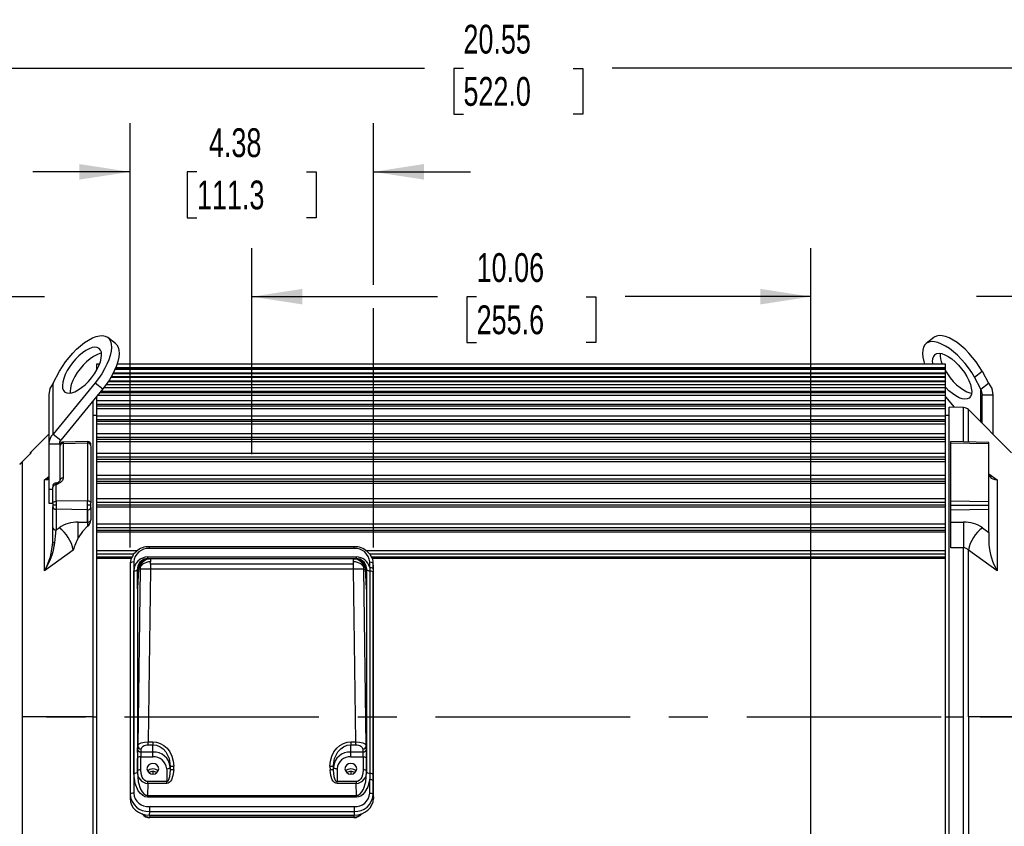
# Model space of a CAD drawing. Header units: inches. Extents: x 0 to 77, y 0 to 59.5.
# Tile 4 of 16: x 10.6 to 28.3, y 18.9 to 33.4. Entities that reach past the tile are written whole.
import ezdxf

# ---------------------------------------------------------------- set-up
doc = ezdxf.new("R2010")
doc.units = ezdxf.units.IN
doc.header["$LTSCALE"] = 7
doc.header["$MEASUREMENT"] = 0
doc.linetypes.add('CENTERX2', pattern=[0.8, 0.5, -0.1, 0.1, -0.1])
doc.layers.add('CENTER', color=40, linetype='CENTERX2')
doc.layers.add('DIMENSIONS', color=140, linetype='Continuous', lineweight=25)
doc.styles.add('SLDTEXTSTYLE0', font='TXT', dxfattribs={"width": 0.7})
doc.dimstyles.new('SLDDIMSTYLE1', dxfattribs={"dimtxt": 0.518519, "dimasz": 0.91, "dimexe": 0, "dimexo": 0.0625, "dimgap": 0.12963, "dimtad": 0, "dimtih": 1, "dimtoh": 1, "dimrnd": 1e-09, "dimdsep": 46, "dimtxsty": 'SLDTEXTSTYLE0', "dimsah": 1, "dimcen": 0.09, "dimadec": 0, "dimazin": 2, "dimtfac": 1, "dimtmove": 0, "dimatfit": 0, "dimfxl": 0, "dimfrac": 2, "dimtolj": 1, "dimtzin": 12, "dimarcsym": 0})
doc.dimstyles.new('SLDDIMSTYLE2', dxfattribs={"dimtxt": 0.518519, "dimasz": 0.91, "dimexe": 0, "dimexo": 0.0625, "dimgap": 0.12963, "dimtad": 0, "dimtih": 1, "dimtoh": 1, "dimrnd": 1e-09, "dimzin": 12, "dimdsep": 46, "dimtxsty": 'SLDTEXTSTYLE0', "dimsah": 1, "dimcen": 0.09, "dimadec": 0, "dimazin": 3, "dimtfac": 1, "dimtofl": 0, "dimtmove": 0, "dimatfit": 3, "dimfxl": 0, "dimfrac": 2, "dimtolj": 1, "dimtzin": 12, "dimarcsym": 0})
doc.dimstyles.new('SLDDIMSTYLE5', dxfattribs={"dimtxt": 0.518519, "dimasz": 0.91, "dimexe": 0, "dimexo": 0.0625, "dimgap": 0.12963, "dimtad": 0, "dimtih": 1, "dimtoh": 1, "dimrnd": 1e-09, "dimzin": 12, "dimdsep": 46, "dimtxsty": 'SLDTEXTSTYLE0', "dimsah": 1, "dimcen": 0.09, "dimadec": 0, "dimazin": 3, "dimtfac": 1, "dimtmove": 0, "dimatfit": 0, "dimfxl": 0, "dimfrac": 2, "dimtolj": 1, "dimtzin": 12, "dimarcsym": 0})
doc.dimstyles.new('SLDDIMSTYLE6', dxfattribs={"dimtxt": 0.518519, "dimasz": 0.91, "dimexe": 0, "dimexo": 0.0625, "dimgap": 0.12963, "dimtad": 0, "dimtih": 1, "dimtoh": 1, "dimrnd": 1e-09, "dimzin": 4, "dimdsep": 46, "dimtxsty": 'SLDTEXTSTYLE0', "dimsah": 1, "dimcen": 0.09, "dimadec": 0, "dimazin": 1, "dimtfac": 1, "dimtmove": 0, "dimatfit": 0, "dimfxl": 0, "dimfrac": 2, "dimtolj": 1, "dimtzin": 12, "dimarcsym": 0})

# ---------------------------------------------------------------- blocks, each defined once
blk = doc.blocks.new('_D_19')
at = {"layer": 'DIMENSIONS'}
for p, q in [((29.605, 19.369), (29.605, 12.939)), ((24.855, 13.814), (23.105, 13.814)), ((26.741, 13.813), (26.567, 13.813)), ((26.567, 13.813), (26.567, 12.988)), ((28.714, 13.813), (28.888, 13.813)), ((28.888, 13.813), (28.888, 12.988)), ((29.605, 13.814), (31.355, 13.814)), ((26.567, 12.988), (26.741, 12.988)), ((28.888, 12.988), (28.714, 12.988))]:
    blk.add_line(p, q, dxfattribs=at)
for points in [[(24.855, 13.814), (23.945, 13.954), (23.945, 13.674)], [(29.605, 13.814), (30.515, 13.674), (30.515, 13.954)]]:
    blk.add_solid(points, dxfattribs=at)
at = {"layer": 'DIMENSIONS', "char_height": 0.5185, "attachment_point": 1, "style": 'SLDTEXTSTYLE0'}
for s, insert in [('4.75', (26.957, 14.597)), ('120.7', (26.741, 13.657))]:
    blk.add_mtext(s, dxfattribs=dict(at, insert=insert))
blk = doc.blocks.new('_D_20')
at = {"layer": 'DIMENSIONS'}
for p, q in [((14.793, 25.574), (14.793, 29.285)), ((24.855, 17.406), (24.855, 29.285)), ((14.793, 28.41), (18.135, 28.41)), ((18.837, 28.409), (18.663, 28.409)), ((18.663, 28.409), (18.663, 27.584)), ((20.81, 28.409), (20.984, 28.409)), ((20.984, 28.409), (20.984, 27.584)), ((24.855, 28.41), (21.513, 28.41)), ((18.663, 27.584), (18.837, 27.584)), ((20.984, 27.584), (20.81, 27.584))]:
    blk.add_line(p, q, dxfattribs=at)
for points in [[(14.793, 28.41), (15.703, 28.27), (15.703, 28.55)], [(24.855, 28.41), (23.945, 28.55), (23.945, 28.27)]]:
    blk.add_solid(points, dxfattribs=at)
at = {"layer": 'DIMENSIONS', "char_height": 0.5185, "attachment_point": 1, "style": 'SLDTEXTSTYLE0'}
for s, insert in [('10.06', (18.837, 29.193)), ('255.6', (18.837, 28.253))]:
    blk.add_mtext(s, dxfattribs=dict(at, insert=insert))
blk = doc.blocks.new('_D_22')
at = {"layer": 'DIMENSIONS'}
for p, q in [((7.212, 19.976), (7.212, 7.338)), ((33.619, 19.714), (33.619, 16.806)), ((33.619, 16.386), (33.619, 7.338)), ((7.212, 8.213), (18.726, 8.213)), ((19.429, 8.212), (19.255, 8.212)), ((19.255, 8.212), (19.255, 7.388)), ((21.401, 8.212), (21.576, 8.212)), ((21.576, 8.212), (21.576, 7.388)), ((33.619, 8.213), (22.104, 8.213)), ((19.255, 7.388), (19.429, 7.388)), ((21.576, 7.388), (21.401, 7.388))]:
    blk.add_line(p, q, dxfattribs=at)
for points in [[(7.212, 8.213), (8.122, 8.073), (8.122, 8.353)], [(33.619, 8.213), (32.709, 8.353), (32.709, 8.073)]]:
    blk.add_solid(points, dxfattribs=at)
at = {"layer": 'DIMENSIONS', "char_height": 0.5185, "attachment_point": 1, "style": 'SLDTEXTSTYLE0'}
for s, insert in [('26.41', (19.429, 8.997)), ('670.7', (19.429, 8.056))]:
    blk.add_mtext(s, dxfattribs=dict(at, insert=insert))
blk = doc.blocks.new('_D_25')
at = {"layer": 'DIMENSIONS'}
for p, q in [((7.212, 21.931), (7.212, 29.285)), ((9.311, 24.449), (9.311, 29.285)), ((7.212, 28.41), (5.462, 28.41)), ((7.491, 28.409), (7.317, 28.409)), ((7.317, 28.409), (7.317, 27.584)), ((9.032, 28.409), (9.206, 28.409)), ((9.206, 28.409), (9.206, 27.584)), ((9.311, 28.41), (11.061, 28.41)), ((7.317, 27.584), (7.491, 27.584)), ((9.206, 27.584), (9.032, 27.584))]:
    blk.add_line(p, q, dxfattribs=at)
for points in [[(7.212, 28.41), (6.302, 28.55), (6.302, 28.27)], [(9.311, 28.41), (10.221, 28.27), (10.221, 28.55)]]:
    blk.add_solid(points, dxfattribs=at)
at = {"layer": 'DIMENSIONS', "char_height": 0.5185, "attachment_point": 1, "style": 'SLDTEXTSTYLE0'}
for s, insert in [('2.10', (7.491, 29.193)), ('53.3', (7.491, 28.253))]:
    blk.add_mtext(s, dxfattribs=dict(at, insert=insert))
blk = doc.blocks.new('_D_26')
at = {"layer": 'DIMENSIONS'}
for p, q in [((9.311, 24.449), (9.311, 33.396)), ((29.862, 30.867), (29.862, 33.396)), ((9.311, 32.521), (17.898, 32.521)), ((18.6, 32.52), (18.426, 32.52)), ((18.426, 32.52), (18.426, 31.696)), ((20.573, 32.52), (20.747, 32.52)), ((20.747, 32.52), (20.747, 31.696)), ((29.862, 32.521), (21.275, 32.521)), ((18.426, 31.696), (18.6, 31.696)), ((20.747, 31.696), (20.573, 31.696)), ((29.862, 25.415), (29.862, 30.447))]:
    blk.add_line(p, q, dxfattribs=at)
for points in [[(9.311, 32.521), (10.221, 32.381), (10.221, 32.661)], [(29.862, 32.521), (28.952, 32.661), (28.952, 32.381)]]:
    blk.add_solid(points, dxfattribs=at)
at = {"layer": 'DIMENSIONS', "char_height": 0.5185, "attachment_point": 1, "style": 'SLDTEXTSTYLE0'}
for s, insert in [('20.55', (18.6, 33.305)), ('522.0', (18.6, 32.364))]:
    blk.add_mtext(s, dxfattribs=dict(at, insert=insert))
blk = doc.blocks.new('_D_27')
at = {"layer": 'DIMENSIONS'}
for p, q in [((12.599, 23.893), (12.599, 31.532)), ((16.979, 28.62), (16.979, 31.532)), ((12.599, 30.657), (10.849, 30.657)), ((16.979, 30.657), (18.729, 30.657)), ((13.803, 30.656), (13.629, 30.656)), ((13.629, 30.656), (13.629, 29.831)), ((15.776, 30.656), (15.95, 30.656)), ((15.95, 30.656), (15.95, 29.831)), ((13.629, 29.831), (13.803, 29.831)), ((15.95, 29.831), (15.776, 29.831)), ((16.979, 23.893), (16.979, 28.2))]:
    blk.add_line(p, q, dxfattribs=at)
for points in [[(12.599, 30.657), (11.689, 30.797), (11.689, 30.517)], [(16.979, 30.657), (17.889, 30.517), (17.889, 30.797)]]:
    blk.add_solid(points, dxfattribs=at)
at = {"layer": 'DIMENSIONS', "char_height": 0.5185, "attachment_point": 1, "style": 'SLDTEXTSTYLE0'}
for s, insert in [('4.38', (14.019, 31.441)), ('111.3', (13.803, 30.5))]:
    blk.add_mtext(s, dxfattribs=dict(at, insert=insert))
blk = doc.blocks.new('_D_29')
at = {"layer": 'DIMENSIONS'}
for p, q in [((29.582, 25.644), (29.582, 29.285)), ((29.862, 25.415), (29.862, 29.285)), ((29.582, 28.41), (27.832, 28.41)), ((29.862, 28.41), (31.25, 28.41)), ((31.952, 28.409), (31.778, 28.409)), ((31.778, 28.409), (31.778, 27.584)), ((33.062, 28.409), (33.236, 28.409)), ((33.236, 28.409), (33.236, 27.584)), ((31.778, 27.584), (31.952, 27.584)), ((33.236, 27.584), (33.062, 27.584))]:
    blk.add_line(p, q, dxfattribs=at)
for points in [[(29.582, 28.41), (28.672, 28.55), (28.672, 28.27)], [(29.862, 28.41), (30.772, 28.27), (30.772, 28.55)]]:
    blk.add_solid(points, dxfattribs=at)
at = {"layer": 'DIMENSIONS', "char_height": 0.5185, "attachment_point": 1, "style": 'SLDTEXTSTYLE0'}
for s, insert in [('0.28', (31.737, 29.193)), ('7.1', (31.952, 28.253))]:
    blk.add_mtext(s, dxfattribs=dict(at, insert=insert))
blk = doc.blocks.new('_D_30')
at = {"layer": 'DIMENSIONS'}
for p, q in [((29.862, 30.867), (29.862, 33.396)), ((33.619, 25.306), (33.619, 33.396)), ((29.862, 32.521), (28.112, 32.521)), ((30.97, 32.52), (30.796, 32.52)), ((30.796, 32.52), (30.796, 31.696)), ((32.511, 32.52), (32.685, 32.52)), ((32.685, 32.52), (32.685, 31.696)), ((33.619, 32.521), (35.369, 32.521)), ((30.796, 31.696), (30.97, 31.696)), ((32.685, 31.696), (32.511, 31.696)), ((29.862, 25.415), (29.862, 30.447)), ((33.619, 22.174), (33.619, 24.886))]:
    blk.add_line(p, q, dxfattribs=at)
for points in [[(29.862, 32.521), (28.952, 32.661), (28.952, 32.381)], [(33.619, 32.521), (34.529, 32.381), (34.529, 32.661)]]:
    blk.add_solid(points, dxfattribs=at)
at = {"layer": 'DIMENSIONS', "char_height": 0.5185, "attachment_point": 1, "style": 'SLDTEXTSTYLE0'}
for s, insert in [('3.76', (30.97, 33.305)), ('95.4', (30.97, 32.364))]:
    blk.add_mtext(s, dxfattribs=dict(at, insert=insert))

msp = doc.modelspace()

# ---------------------------------------------------------------- linework, layer by layer
for p, q in [((12.336558, 27.566828), (12.199167, 27.675093)), ((27.066766, 27.675093), (26.929375, 27.566828)), ((12.050944, 27.196908), (11.995967, 27.196908)), ((11.995967, 27.196908), (11.995967, 27.136908)), ((11.995967, 27.136908), (11.995967, 27.129979)), ((11.995967, 27.136908), (12.024205, 27.136908)), ((11.995967, 27.129979), (11.995967, 27.100781)), ((11.995967, 27.129979), (12.020749, 27.129979)), ((12.340618, 27.129979), (27.275967, 27.129979)), ((12.343448, 27.136908), (27.275967, 27.136908)), ((27.275967, 27.196908), (12.365639, 27.196908)), ((27.275967, 27.136908), (27.275967, 27.196908)), ((27.275967, 27.129979), (27.275967, 27.136908)), ((27.275967, 27.100781), (27.275967, 27.129979)), ((11.214028, 26.855048), (11.331156, 27.067132)), ((12.005373, 27.100781), (11.995967, 27.100781)), ((11.995967, 27.100781), (11.995967, 27.083878)), ((27.275967, 26.957506), (12.253783, 26.957506)), ((27.275967, 26.967539), (12.259671, 26.967539)), ((12.293346, 27.028684), (27.275967, 27.028684)), ((12.299557, 27.040781), (27.275967, 27.040781)), ((27.275967, 27.100781), (12.328112, 27.100781)), ((27.275967, 27.040781), (27.275967, 27.100781)), ((27.275967, 27.028684), (27.275967, 27.040781)), ((27.275967, 26.967539), (27.275967, 27.028684)), ((27.275967, 26.957506), (27.275967, 26.967539)), ((27.275967, 26.897506), (27.275967, 26.957506)), ((27.797386, 26.958867), (27.934777, 27.067132)), ((27.914514, 26.746783), (27.797386, 26.958867)), ((27.934777, 27.067132), (28.051905, 26.855048)), ((11.970848, 26.858334), (11.214028, 25.93471)), ((11.214028, 25.93471), (11.214028, 26.855048)), ((11.970848, 26.858334), (12.108239, 26.750068)), ((27.275967, 26.768173), (12.12287, 26.768173)), ((27.275967, 26.820517), (12.162975, 26.820517)), ((12.205053, 26.880333), (27.275967, 26.880333)), ((12.216428, 26.897506), (27.275967, 26.897506)), ((27.275967, 26.880333), (27.275967, 26.897506)), ((27.275967, 26.820517), (27.275967, 26.880333)), ((27.275967, 26.768173), (27.275967, 26.820517)), ((27.275967, 26.708173), (27.275967, 26.768173)), ((27.914514, 26.746783), (28.051905, 26.855048)), ((11.138667, 26.64077), (11.138667, 25.76136)), ((12.108239, 26.750068), (11.351419, 25.826444)), ((11.995967, 26.613051), (11.995967, 26.534222)), ((27.275967, 26.628023), (12.008235, 26.628023)), ((12.055786, 26.686055), (27.275967, 26.686055)), ((12.073909, 26.708173), (27.275967, 26.708173)), ((27.275967, 26.686055), (27.275967, 26.708173)), ((27.275967, 26.628023), (27.275967, 26.686055)), ((27.275967, 26.534222), (27.275967, 26.628023)), ((27.275967, 26.605729), (27.429755, 26.418044)), ((27.914514, 26.746783), (27.932967, 26.64077)), ((27.914514, 26.149678), (27.914514, 26.746783)), ((27.932967, 26.64077), (28.127267, 26.64077)), ((27.932967, 26.131226), (27.932967, 26.64077)), ((28.127267, 26.64077), (28.127267, 25.936926)), ((11.932965, 20.845695), (11.932965, 26.536164)), ((27.275967, 26.534222), (11.995967, 26.534222)), ((11.995967, 26.534222), (11.995967, 26.474222)), ((11.995967, 26.474222), (27.275967, 26.474222)), ((11.995967, 26.474222), (11.995967, 26.447327)), ((11.995967, 26.447327), (27.275967, 26.447327)), ((11.995967, 26.447327), (11.995967, 26.391523)), ((27.275967, 26.474222), (27.275967, 26.534222)), ((27.275967, 26.447327), (27.275967, 26.474222)), ((27.275967, 26.391523), (27.275967, 26.447327)), ((27.602114, 26.413531), (27.338967, 26.420422)), ((27.338967, 20.845695), (27.338967, 26.420422)), ((27.602114, 25.798317), (27.602114, 26.413531)), ((11.995967, 26.269195), (11.932965, 26.269195)), ((27.275967, 26.391523), (11.995967, 26.391523)), ((11.995967, 26.391523), (11.995967, 26.257435)), ((27.275967, 26.257435), (11.995967, 26.257435)), ((11.995967, 26.257435), (11.995967, 26.197435)), ((27.275967, 26.257435), (27.275967, 26.391523)), ((27.338967, 26.269195), (27.275967, 26.269195)), ((27.275967, 26.197435), (27.275967, 26.257435)), ((28.463967, 25.600226), (27.68723, 26.376962)), ((27.68723, 25.796088), (27.68723, 26.376962)), ((11.995967, 26.197435), (27.275967, 26.197435)), ((11.995967, 26.197435), (11.995967, 26.165968)), ((11.995967, 26.165968), (27.275967, 26.165968)), ((11.995967, 26.165968), (11.995967, 26.112815)), ((27.275967, 26.112815), (11.995967, 26.112815)), ((11.995967, 26.112815), (11.995967, 25.939919)), ((27.275967, 26.165968), (27.275967, 26.197435)), ((27.275967, 26.112815), (27.275967, 26.165968)), ((27.275967, 25.939919), (27.275967, 26.112815)), ((11.138667, 25.936926), (10.811046, 25.609305)), ((11.214028, 25.93471), (11.351419, 25.826444)), ((27.275967, 25.939919), (11.995967, 25.939919)), ((11.995967, 25.939919), (11.995967, 25.879919)), ((11.995967, 25.879919), (27.275967, 25.879919)), ((11.995967, 25.879919), (11.995967, 25.844119)), ((27.275967, 25.879919), (27.275967, 25.939919)), ((27.275967, 25.844119), (27.275967, 25.879919)), ((11.138667, 25.76136), (11.332967, 25.76136)), ((11.138667, 25.76136), (11.138667, 24.937664)), ((11.332967, 25.76136), (11.332967, 25.122805)), ((11.831317, 25.802703), (11.394317, 25.79126)), ((11.394317, 25.79126), (11.394317, 25.767225)), ((11.394317, 25.767225), (11.831317, 25.776209)), ((11.394317, 25.767225), (11.394317, 25.141529)), ((11.831317, 25.802703), (11.831317, 25.776209)), ((11.831317, 25.776209), (11.831317, 24.734912)), ((11.832967, 25.776226), (11.832967, 24.734925)), ((11.895967, 25.726763), (11.895967, 24.695908)), ((11.995967, 25.844119), (27.275967, 25.844119)), ((11.995967, 25.844119), (11.995967, 25.794021)), ((27.275967, 25.794021), (11.995967, 25.794021)), ((11.995967, 25.794021), (11.995967, 25.584088)), ((27.275967, 25.794021), (27.275967, 25.844119)), ((27.275967, 25.584088), (27.275967, 25.794021)), ((28.057967, 25.78638), (27.369967, 25.804396)), ((27.369967, 25.777538), (27.369967, 25.804396)), ((27.369967, 25.777538), (28.057967, 25.763393)), ((27.369967, 24.73596), (27.369967, 25.777538)), ((28.057967, 25.763393), (28.057967, 25.78638)), ((28.057967, 24.724802), (28.057967, 25.763393)), ((10.801967, 25.587341), (10.801967, 25.572483)), ((10.811046, 25.609305), (10.811046, 25.609249)), ((10.811046, 25.609249), (10.811046, 25.594335)), ((27.275967, 25.584088), (11.995967, 25.584088)), ((11.995967, 25.584088), (11.995967, 25.524088)), ((11.995967, 25.524088), (27.275967, 25.524088)), ((11.995967, 25.524088), (11.995967, 25.484228)), ((27.275967, 25.524088), (27.275967, 25.584088)), ((27.275967, 25.484228), (27.275967, 25.524088)), ((10.613418, 25.3926), (10.660918, 25.434826)), ((10.662319, 25.433641), (10.613979, 25.39082)), ((10.719507, 25.493882), (10.660918, 25.434826)), ((11.995967, 25.484228), (27.275967, 25.484228)), ((11.995967, 25.484228), (11.995967, 25.437568)), ((27.275967, 25.437568), (11.995967, 25.437568)), ((11.995967, 25.437568), (11.995967, 25.192653)), ((27.275967, 25.437568), (27.275967, 25.484228)), ((27.275967, 25.192653), (27.275967, 25.437568)), ((11.06152, 25.114015), (11.138667, 25.17036)), ((27.275967, 25.192653), (11.995967, 25.192653)), ((11.995967, 25.192653), (11.995967, 25.132653)), ((27.275967, 25.132653), (27.275967, 25.192653)), ((28.057967, 25.220974), (28.204413, 25.114015)), ((11.06152, 23.476756), (11.06152, 25.114015)), ((11.271616, 25.055912), (11.269317, 25.055852)), ((11.269317, 25.024007), (11.269317, 25.055852)), ((11.271616, 25.024047), (11.269317, 25.024007)), ((11.271616, 25.024047), (11.271616, 25.055912)), ((11.332967, 25.122805), (11.332967, 25.098372)), ((11.995967, 25.132653), (27.275967, 25.132653)), ((11.995967, 25.132653), (11.995967, 25.089036)), ((11.995967, 25.089036), (27.275967, 25.089036)), ((11.995967, 25.089036), (11.995967, 25.046167)), ((27.275967, 25.046167), (11.995967, 25.046167)), ((11.995967, 25.046167), (11.995967, 24.768591)), ((27.275967, 25.089036), (27.275967, 25.132653)), ((27.275967, 25.046167), (27.275967, 25.089036)), ((27.275967, 24.768591), (27.275967, 25.046167)), ((28.204413, 25.114015), (28.204413, 23.476756)), ((11.138667, 24.937664), (11.138667, 24.689947)), ((11.207967, 24.937664), (11.138667, 24.937664)), ((11.207967, 24.686793), (11.207967, 24.982005)), ((11.138667, 24.689947), (11.207967, 24.689947)), ((11.207967, 24.686793), (11.207967, 24.658545)), ((11.269317, 24.658545), (11.207967, 24.658545)), ((11.207967, 24.658545), (11.207967, 24.627148)), ((11.831317, 24.734912), (11.269317, 24.725797)), ((11.269317, 24.725797), (11.269317, 24.658545)), ((11.831317, 24.658545), (11.831317, 24.734912)), ((11.895967, 24.658545), (11.831317, 24.658545)), ((11.831317, 24.573666), (11.831317, 24.658545)), ((11.895967, 24.658545), (11.895967, 24.695908)), ((11.895967, 24.617017), (11.895967, 24.658545)), ((27.275967, 24.768591), (11.995967, 24.768591)), ((11.995967, 24.768591), (11.995967, 24.708591)), ((11.995967, 24.708591), (27.275967, 24.708591)), ((11.995967, 24.708591), (11.995967, 24.661549)), ((11.995967, 24.661549), (27.275967, 24.661549)), ((11.995967, 24.661549), (11.995967, 24.622799)), ((27.275967, 24.708591), (27.275967, 24.768591)), ((27.275967, 24.661549), (27.275967, 24.708591)), ((27.275967, 24.622799), (27.275967, 24.661549)), ((27.369967, 24.658545), (27.369967, 24.73596)), ((27.369967, 24.73596), (28.057967, 24.724802)), ((27.369967, 24.658545), (28.057967, 24.658545)), ((27.369967, 24.572501), (27.369967, 24.658545)), ((28.057967, 24.658545), (28.057967, 24.724802)), ((28.057967, 24.584902), (28.057967, 24.658545)), ((11.207967, 24.253385), (11.207967, 24.627148)), ((11.831317, 24.573666), (11.269317, 24.583796)), ((11.269317, 24.583796), (11.269317, 24.210029)), ((11.831317, 24.350079), (11.831317, 24.573666)), ((11.832967, 24.573651), (11.832967, 24.350064)), ((11.895967, 24.617017), (11.895967, 24.39343)), ((27.275967, 24.622799), (11.995967, 24.622799)), ((11.995967, 24.622799), (11.995967, 24.31513)), ((27.275967, 24.31513), (27.275967, 24.622799)), ((27.369967, 24.572501), (28.057967, 24.584902)), ((27.369967, 24.349883), (27.369967, 24.572501)), ((28.057967, 24.165597), (28.057967, 24.584902)), ((11.663819, 24.350585), (11.831317, 24.350079)), ((11.831317, 24.350075), (11.831063, 24.276221)), ((11.831317, 24.350079), (11.832967, 24.350064)), ((11.895967, 24.384117), (11.895967, 24.39343)), ((27.275967, 24.31513), (11.995967, 24.31513)), ((11.995967, 24.31513), (11.995967, 24.25513)), ((27.275967, 24.25513), (27.275967, 24.31513)), ((27.369967, 24.349883), (27.602114, 24.350585)), ((27.369967, 23.887278), (27.369967, 24.349883)), ((11.207967, 23.997961), (11.207967, 24.253385)), ((11.269317, 24.210029), (11.323354, 24.249153)), ((11.995967, 24.25513), (27.275967, 24.25513)), ((11.995967, 24.25513), (11.995967, 24.205021)), ((11.995967, 24.205021), (27.275967, 24.205021)), ((11.995967, 24.205021), (11.995967, 24.170684)), ((27.275967, 24.170684), (11.995967, 24.170684)), ((11.995967, 24.170684), (11.995967, 23.835721)), ((27.275967, 24.205021), (27.275967, 24.25513)), ((27.275967, 24.170684), (27.275967, 24.205021)), ((27.275967, 23.835721), (27.275967, 24.170684)), ((27.942579, 24.249153), (28.057967, 24.165597)), ((28.057967, 24.165597), (28.057967, 23.956828)), ((11.205758, 23.947825), (11.204842, 23.931626)), ((11.208575, 23.997651), (11.205758, 23.947825)), ((11.578702, 23.847221), (11.06152, 23.476756)), ((12.72712, 23.835721), (11.995967, 23.835721)), ((11.995967, 23.835721), (11.995967, 23.775721)), ((11.995967, 23.775721), (11.995967, 23.722926)), ((12.66782, 23.775721), (11.995967, 23.775721)), ((12.695938, 23.804171), (12.664373, 23.772233)), ((16.632268, 23.908399), (12.946665, 23.908399)), ((12.946665, 23.876899), (12.946665, 23.907549)), ((16.632268, 23.876899), (12.946665, 23.876899)), ((16.632268, 23.876899), (16.632268, 23.907549)), ((27.275967, 23.835721), (16.851813, 23.835721)), ((16.914561, 23.772233), (16.882995, 23.804171)), ((27.275967, 23.775721), (16.911114, 23.775721)), ((27.275967, 23.775721), (27.275967, 23.835721)), ((27.275967, 23.722926), (27.275967, 23.775721)), ((27.602114, 23.887727), (27.369967, 23.887278)), ((27.602114, 20.845695), (27.602114, 23.887727)), ((27.68723, 20.845695), (27.68723, 23.847217)), ((28.204413, 23.476756), (27.68723, 23.847217)), ((11.995967, 23.722926), (11.995967, 23.693264)), ((12.632573, 23.722926), (11.995967, 23.722926)), ((11.995967, 23.693264), (11.995967, 17.998126)), ((12.620686, 23.693264), (11.995967, 23.693264)), ((12.602783, 23.602954), (12.599467, 23.542502)), ((12.603173, 23.617148), (12.599854, 23.556644)), ((12.604446, 23.617016), (12.602783, 23.602954)), ((12.602783, 23.602954), (12.602783, 19.44118)), ((12.665761, 23.63363), (12.665761, 19.471855)), ((12.917869, 23.723325), (16.671064, 23.723325)), ((12.917869, 23.691825), (12.917869, 23.723325)), ((12.917869, 23.691825), (12.919492, 23.691825)), ((12.919492, 23.691825), (12.94837, 23.691825)), ((12.968749, 23.691825), (12.94837, 23.691825)), ((16.620184, 23.691825), (12.968749, 23.691825)), ((12.968749, 23.691825), (12.968749, 23.636175)), ((12.968749, 23.596825), (12.968749, 23.636175)), ((16.620184, 23.596825), (12.968749, 23.596825)), ((12.968749, 23.596825), (12.968749, 23.501825)), ((16.620184, 23.636175), (16.620184, 23.691825)), ((16.620184, 23.691825), (16.640563, 23.691825)), ((16.620184, 23.596825), (16.620184, 23.636175)), ((16.620184, 23.501825), (16.620184, 23.596825)), ((16.640563, 23.691825), (16.669441, 23.691825)), ((16.669441, 23.691825), (16.671064, 23.691825)), ((16.671064, 23.723325), (16.671064, 23.691825)), ((16.913172, 23.535339), (16.913172, 23.63363)), ((27.275967, 23.722926), (16.946361, 23.722926)), ((27.275967, 23.693264), (16.958247, 23.693264)), ((16.97615, 23.602954), (16.974487, 23.617016)), ((16.979079, 23.556644), (16.97576, 23.617148)), ((16.979467, 23.542502), (16.97615, 23.602954)), ((16.97615, 23.504662), (16.97615, 23.602954)), ((27.275967, 23.693264), (27.275967, 23.722926)), ((27.275967, 17.998126), (27.275967, 23.693264)), ((12.599467, 23.542502), (12.599467, 19.374983)), ((12.668095, 19.827315), (12.668095, 23.473637)), ((12.731073, 23.50431), (12.731133, 23.504312)), ((12.731073, 23.50431), (12.731073, 19.85799)), ((12.738703, 23.540461), (12.731133, 23.504312)), ((12.731133, 23.209553), (12.731133, 23.504312)), ((12.753136, 23.504319), (12.734346, 23.161822)), ((12.753254, 23.507768), (12.734419, 23.164448)), ((12.778814, 23.504312), (12.737131, 20.320704)), ((12.778814, 23.504312), (12.753136, 23.504319)), ((12.968749, 23.501825), (12.778814, 23.504312)), ((12.968749, 23.501825), (12.928084, 20.395941)), ((16.620184, 23.501825), (12.968749, 23.501825)), ((16.810119, 23.504312), (16.620184, 23.501825)), ((16.660849, 20.395941), (16.620184, 23.501825)), ((16.810119, 23.504312), (16.835797, 23.504319)), ((16.851802, 20.320704), (16.810119, 23.504312)), ((16.854514, 23.164448), (16.835679, 23.507763)), ((16.835797, 23.504319), (16.854587, 23.161822)), ((16.850428, 23.539513), (16.8578, 23.504312)), ((16.8578, 23.209553), (16.8578, 23.504312)), ((16.8578, 23.504312), (16.85786, 23.50431)), ((16.85786, 23.50431), (16.85786, 19.85799)), ((16.913172, 23.535338), (16.917002, 23.473695)), ((16.917002, 23.473695), (16.917002, 19.827374)), ((16.97615, 23.504662), (16.976144, 23.443078)), ((16.976144, 19.796757), (16.976144, 23.443077)), ((16.979467, 19.374983), (16.979467, 23.542502)), ((12.731314, 23.182414), (12.731133, 23.209553)), ((16.857625, 23.182242), (16.8578, 23.209553)), ((11.932965, 20.845695), (10.660918, 20.845695)), ((11.932965, 15.251378), (11.932965, 20.845695)), ((11.932965, 20.845695), (11.995967, 20.845695)), ((27.275967, 20.845695), (27.338967, 20.845695)), ((27.338967, 15.576392), (27.338967, 20.845695)), ((27.338967, 20.845695), (27.602114, 20.845695)), ((27.602114, 17.803663), (27.602114, 20.845695)), ((27.68723, 20.845695), (27.68723, 17.844173)), ((28.607703, 20.845695), (27.68723, 20.845695)), ((12.928084, 20.342225), (12.928084, 20.395941)), ((12.928084, 20.395941), (13.010467, 20.395941)), ((13.010467, 20.395941), (13.010467, 20.342225)), ((16.573467, 20.395941), (16.573467, 20.342225)), ((16.573467, 20.395941), (16.660849, 20.395941)), ((16.660849, 20.342225), (16.660849, 20.395941)), ((12.734346, 20.265114), (12.737131, 20.320704)), ((12.797325, 20.210573), (12.80011, 20.266163)), ((13.010467, 20.210573), (12.797325, 20.210573)), ((12.928084, 20.342225), (13.010467, 20.342225)), ((13.010467, 20.210573), (13.010467, 20.342225)), ((13.010467, 20.125357), (13.010467, 20.210573)), ((16.573467, 20.210573), (16.573467, 20.342225)), ((16.573467, 20.342225), (16.660849, 20.342225)), ((16.791608, 20.210573), (16.573467, 20.210573)), ((16.573467, 20.125357), (16.573467, 20.210573)), ((16.788823, 20.266163), (16.791608, 20.210573)), ((16.854587, 20.265114), (16.851802, 20.320704)), ((12.731133, 19.862578), (12.731133, 20.094681)), ((12.794112, 19.893263), (12.794112, 20.125357)), ((12.794112, 20.125357), (13.010467, 20.125357)), ((16.573467, 20.125357), (16.794821, 20.125357)), ((16.794821, 20.125357), (16.794821, 19.893263)), ((16.8578, 19.862578), (16.8578, 20.094681)), ((12.731133, 19.862578), (12.731073, 19.85799)), ((13.010467, 19.862981), (13.010467, 19.815642)), ((13.259095, 19.910038), (13.25909, 19.678278)), ((13.322906, 19.95661), (13.322073, 19.940714)), ((13.322906, 19.95661), (13.322073, 19.893005)), ((13.322073, 19.940714), (13.322073, 19.893005)), ((13.385051, 19.892182), (13.385884, 19.955792)), ((16.198049, 19.955792), (16.198882, 19.892182)), ((16.26186, 19.940714), (16.261027, 19.956609)), ((16.26186, 19.893005), (16.261027, 19.956609)), ((16.26186, 19.893005), (16.26186, 19.940714)), ((16.324838, 19.910038), (16.324843, 19.678278)), ((16.573467, 19.862981), (16.573467, 19.815642)), ((16.85786, 19.85799), (16.8578, 19.862578)), ((12.918275, 19.646779), (12.918275, 19.678279)), ((13.25909, 19.678278), (12.918275, 19.678279)), ((16.670658, 19.678279), (16.324843, 19.678278)), ((16.670658, 19.678279), (16.670658, 19.646779)), ((16.917002, 19.827373), (16.913172, 19.720602)), ((16.913172, 19.471855), (16.913172, 19.720602)), ((16.97615, 19.689927), (16.97615, 19.700287)), ((16.97615, 19.44118), (16.97615, 19.689927)), ((12.918275, 19.646779), (12.915445, 19.43054)), ((13.259095, 19.646779), (12.918275, 19.646779)), ((16.670658, 19.646779), (16.324838, 19.646779)), ((16.673488, 19.43054), (16.670658, 19.646779)), ((12.602783, 19.44118), (12.599467, 19.374983)), ((16.673489, 19.39904), (12.915444, 19.39904)), ((12.915445, 19.43054), (16.673488, 19.43054)), ((16.97615, 19.44118), (16.979467, 19.374983)), ((12.946665, 19.143369), (12.943349, 19.077173)), ((12.946665, 19.228586), (12.946665, 19.143369)), ((12.946665, 19.228586), (16.632268, 19.228586)), ((12.946665, 19.143369), (16.632268, 19.143369)), ((16.632268, 19.228586), (16.632268, 19.143369)), ((16.632268, 19.143369), (16.635584, 19.077173)), ((12.943349, 19.077173), (16.635584, 19.077173)), ((12.957254, 19.041327), (12.958929, 19.041328)), ((12.958929, 19.041328), (12.957719, 19.077173)), ((16.626118, 19.033695), (12.957815, 19.033695)), ((16.625004, 19.041328), (12.958929, 19.041328)), ((16.626214, 19.077173), (16.625004, 19.041328)), ((16.625004, 19.041328), (16.626679, 19.041327))]:
    msp.add_line(p, q)
at = {"flags": 128}
for points in [[(11.331156, 27.067132), (11.38165, 27.151947), (11.438707, 27.235538), (11.501266, 27.316351), (11.568166, 27.392886), (11.638164, 27.463721), (11.70996, 27.52754), (11.78222, 27.583159), (11.853603, 27.629544), (11.922782, 27.665834), (11.988472, 27.691353), (12.049454, 27.70563), (12.104595, 27.708398), (12.152871, 27.699606), (12.193384, 27.679417), (12.225383, 27.648206), (12.248272, 27.606554), (12.261628, 27.555232), (12.265202, 27.495196), (12.258927, 27.42756), (12.24292, 27.35358), (12.217479, 27.27463), (12.183075, 27.192176), (12.140349, 27.107751), (12.090093, 27.022922), (12.03324, 26.939265), (11.970848, 26.858334)], [(27.934777, 27.067132), (27.884283, 27.151947), (27.827226, 27.235538), (27.764667, 27.316351), (27.697767, 27.392886), (27.627769, 27.463721), (27.555973, 27.52754), (27.483713, 27.583159), (27.41233, 27.629544), (27.343151, 27.665834), (27.277461, 27.691353), (27.216479, 27.70563), (27.161338, 27.708398), (27.113062, 27.699606), (27.072549, 27.679417), (27.066766, 27.675093)], [(12.044433, 27.478733), (12.010043, 27.496161), (11.967296, 27.501127), (11.917489, 27.49348), (11.862136, 27.473452), (11.802919, 27.441652), (11.741638, 27.399046), (11.680153, 27.346929), (11.620334, 27.286884), (11.563998, 27.220736), (11.512857, 27.150494), (11.468465, 27.078292), (11.43217, 27.006326), (11.405075, 26.93678), (11.388003, 26.871769), (11.381474, 26.813268), (11.385686, 26.763054), (11.40051, 26.722652), (11.425497, 26.693292)], [(11.425497, 26.693292), (11.459886, 26.675863), (11.502634, 26.670897), (11.552441, 26.678544), (11.607794, 26.698572), (11.66701, 26.730372), (11.728292, 26.772978), (11.789776, 26.825095), (11.849595, 26.88514), (11.905931, 26.951289), (11.957072, 27.021531), (12.001465, 27.093732), (12.03776, 27.165699), (12.064855, 27.235244), (12.081926, 27.300255), (12.088455, 27.358757), (12.084244, 27.408971), (12.069419, 27.449372), (12.044433, 27.478733)], [(12.336558, 27.566828), (12.362773, 27.539941), (12.385663, 27.498288), (12.399019, 27.446967), (12.402593, 27.386931), (12.396318, 27.319294), (12.380311, 27.245314), (12.35487, 27.166364), (12.320466, 27.083911), (12.27774, 26.999486), (12.227483, 26.914657), (12.170631, 26.831), (12.108239, 26.750068)], [(27.797386, 26.958867), (27.746892, 27.043682), (27.689835, 27.127272), (27.627276, 27.208085), (27.560376, 27.28462), (27.490378, 27.355455), (27.418583, 27.419275), (27.346322, 27.474894), (27.274939, 27.521279), (27.20576, 27.557568), (27.14007, 27.583088), (27.079088, 27.597365), (27.023947, 27.600132), (26.975672, 27.59134), (26.935158, 27.571151), (26.90316, 27.539941), (26.88027, 27.498288), (26.866914, 27.446967), (26.86334, 27.386931), (26.869615, 27.319294), (26.885622, 27.245314), (26.900294, 27.196908)], [(12.087048, 27.391503), (12.05488, 27.385214), (11.999527, 27.365187), (11.94031, 27.333387), (11.879028, 27.290781), (11.817544, 27.238664), (11.757725, 27.178619), (11.701389, 27.11247), (11.650248, 27.042228), (11.605856, 26.970027), (11.56956, 26.89806), (11.542466, 26.828515), (11.525394, 26.763504), (11.518865, 26.705002), (11.520273, 26.672256)], [(27.084109, 27.370467), (27.118499, 27.387896), (27.161246, 27.392862), (27.211053, 27.385214), (27.266406, 27.365187), (27.325623, 27.333387), (27.386905, 27.290781), (27.448389, 27.238664), (27.508208, 27.178619), (27.564544, 27.11247), (27.615685, 27.042228), (27.660078, 26.970027), (27.696373, 26.89806), (27.723467, 26.828515), (27.740539, 26.763504), (27.747068, 26.705002), (27.742856, 26.654788), (27.728032, 26.614387), (27.703045, 26.585026)], [(27.275967, 27.073731), (27.308861, 27.021531), (27.360002, 26.951289), (27.416338, 26.88514), (27.476157, 26.825095), (27.537641, 26.772978), (27.598923, 26.730372), (27.658139, 26.698572), (27.713492, 26.678544), (27.74566, 26.672256)], [(11.214028, 26.855048), (11.158252, 26.753815), (11.138667, 26.64077)], [(27.703045, 26.585026), (27.668656, 26.567598), (27.625908, 26.562632), (27.576101, 26.570279), (27.520749, 26.590307), (27.461532, 26.622107), (27.40025, 26.664713), (27.338766, 26.71683), (27.278947, 26.776875), (27.275967, 26.780126)], [(28.051905, 26.855048), (28.107681, 26.753815), (28.127267, 26.64077)], [(11.332967, 25.76136), (11.337762, 25.795348), (11.351419, 25.826444)], [(10.811046, 25.594335), (10.807191, 25.589652), (10.804326, 25.584309)], [(10.660918, 25.434826), (10.660918, 25.372152), (10.660918, 25.2714), (10.660918, 25.133418), (10.660918, 24.959366), (10.660918, 24.75071), (10.660918, 24.509203), (10.660918, 24.236878), (10.660918, 23.936026), (10.660918, 23.609177), (10.660918, 23.259081), (10.660918, 22.888682), (10.660918, 22.501098), (10.660918, 22.099588), (10.660918, 21.68753), (10.660918, 21.268391), (10.660918, 20.845695)], [(28.057967, 25.219753), (28.06298, 25.189363), (28.077111, 25.16476), (28.100204, 25.144683), (28.128299, 25.13062), (28.166321, 25.119701), (28.204413, 25.114015)], [(11.138667, 25.135809), (11.099337, 25.122745), (11.06152, 25.114015)], [(11.06152, 25.114015), (11.119887, 25.117395), (11.138667, 25.122527)], [(11.269317, 24.725797), (11.269317, 24.763918), (11.269317, 24.801802), (11.269317, 24.839447), (11.269317, 24.876851), (11.269317, 24.914011), (11.269317, 24.950925), (11.269317, 24.987591), (11.269317, 25.024007)], [(11.394317, 25.141529), (11.391409, 25.120869), (11.382688, 25.100718), (11.349997, 25.064686), (11.271616, 25.024047)], [(11.303749, 25.06307), (11.279118, 25.039814), (11.271616, 25.024047)], [(11.332967, 25.098372), (11.327054, 25.082139), (11.310842, 25.069767), (11.303749, 25.06307)], [(11.207967, 24.686793), (11.209137, 24.69428), (11.212605, 24.701488), (11.218243, 24.708151), (11.225839, 24.714019), (11.235113, 24.718876), (11.245719, 24.722541), (11.257264, 24.724877), (11.269317, 24.725797)], [(11.269317, 24.658545), (11.269317, 24.648255), (11.269317, 24.638058), (11.269317, 24.628044), (11.269317, 24.618306), (11.269317, 24.60893), (11.269317, 24.6), (11.269317, 24.591597), (11.269317, 24.583796)], [(11.832967, 24.734925), (11.845257, 24.734175), (11.857076, 24.731955), (11.867967, 24.728349), (11.877514, 24.723497), (11.885349, 24.717585), (11.891171, 24.710839), (11.894756, 24.70352), (11.895967, 24.695908)], [(11.247802, 23.975755), (11.258364, 24.09944), (11.269317, 24.21003)], [(11.831063, 24.276221), (11.741878, 24.180763), (11.666357, 24.067717)], [(11.247802, 23.975754), (11.231929, 23.979219), (11.218869, 23.984535), (11.210629, 23.991093), (11.207967, 23.997961)], [(12.664373, 23.772233), (12.653827, 23.761563), (12.641791, 23.734745)], [(12.708299, 23.816678), (12.703507, 23.813876), (12.695938, 23.804171)], [(16.882995, 23.804171), (16.875426, 23.813876), (16.870634, 23.816678)], [(16.937142, 23.734746), (16.925106, 23.761563), (16.914561, 23.772233)], [(12.665761, 23.63363), (12.642034, 23.63131), (12.621801, 23.624693), (12.608042, 23.614753), (12.602783, 23.602954)], [(12.968749, 23.636175), (12.932429, 23.633698), (12.897448, 23.626357), (12.865098, 23.614423), (12.83657, 23.598336), (12.812917, 23.578689), (12.795011, 23.556208), (12.783513, 23.531721), (12.778847, 23.506132)], [(16.810086, 23.506132), (16.80542, 23.531721), (16.793922, 23.556208), (16.776016, 23.578689), (16.752363, 23.598336), (16.723835, 23.614423), (16.691485, 23.626357), (16.656504, 23.633698), (16.620184, 23.636175)], [(16.737722, 23.67968), (16.704857, 23.688789), (16.671064, 23.691825)], [(16.913172, 23.63363), (16.936899, 23.63131), (16.957132, 23.624693), (16.970892, 23.614753), (16.97615, 23.602954)], [(12.668095, 23.473637), (12.691822, 23.475956), (12.712055, 23.482572), (12.725815, 23.492512), (12.731073, 23.50431)], [(16.85786, 23.50431), (16.862741, 23.492953), (16.875523, 23.483252), (16.894469, 23.476528), (16.917002, 23.473695)], [(16.913172, 23.535339), (16.936899, 23.533019), (16.957133, 23.526402), (16.970892, 23.516462), (16.97615, 23.504662)], [(16.976144, 23.443078), (16.971263, 23.454436), (16.958481, 23.464137), (16.939534, 23.470861), (16.917002, 23.473695)], [(12.731133, 23.209553), (12.736392, 23.221352), (12.737588, 23.222216)], [(16.851345, 23.222216), (16.852541, 23.221352), (16.8578, 23.209553)], [(12.734346, 23.161822), (12.733109, 23.147335), (12.732067, 23.151319), (12.731375, 23.17321), (12.731314, 23.182414)], [(16.854587, 23.161822), (16.855355, 23.150838), (16.855993, 23.146737), (16.856866, 23.151319), (16.857573, 23.174124), (16.857625, 23.182242)], [(10.660918, 20.845695), (10.660918, 20.393495), (10.660918, 19.945649), (10.660918, 19.506472), (10.660918, 19.080192), (10.660918, 18.670914), (10.660918, 18.282581), (10.660918, 17.918933), (10.660919, 17.58347), (10.660919, 17.279425), (10.660919, 17.009724), (10.660919, 16.776967), (10.660919, 16.583393), (10.660919, 16.430867), (10.660919, 16.320859), (10.660919, 16.254427), (10.660919, 16.232212)], [(12.737131, 20.320704), (12.7544, 20.350971), (12.798016, 20.375516), (12.859087, 20.39094), (12.928084, 20.395941)], [(13.010467, 20.395941), (13.077435, 20.388988), (13.143794, 20.367682), (13.207131, 20.331702), (13.2653, 20.280777), (13.315393, 20.215333), (13.354151, 20.136919), (13.378408, 20.048697), (13.385884, 19.955792)], [(16.198049, 19.955792), (16.20553, 20.048723), (16.229775, 20.136901), (16.268503, 20.215274), (16.318547, 20.280685), (16.376643, 20.331589), (16.439948, 20.367597), (16.506361, 20.388959), (16.573467, 20.395941)], [(16.660849, 20.395941), (16.729846, 20.39094), (16.790917, 20.375516), (16.834533, 20.350971), (16.851802, 20.320704)], [(12.732382, 20.201789), (12.733109, 20.232337), (12.734346, 20.265114)], [(12.80011, 20.266163), (12.809998, 20.294019), (12.836409, 20.318463), (12.855362, 20.328277), (12.87752, 20.335815), (12.90215, 20.340576), (12.928084, 20.342225)], [(13.010467, 20.342225), (13.076348, 20.333707), (13.140173, 20.308085), (13.193649, 20.270366), (13.242071, 20.217821), (13.303751, 20.094301), (13.322906, 19.95661)], [(16.261027, 19.956609), (16.265287, 20.026242), (16.280181, 20.094299), (16.34186, 20.217819), (16.390286, 20.270368), (16.443757, 20.308084), (16.507588, 20.333708), (16.573467, 20.342225)], [(16.660849, 20.342225), (16.686783, 20.340576), (16.711413, 20.335815), (16.733571, 20.328277), (16.752524, 20.318463), (16.778935, 20.294019), (16.788823, 20.266163)], [(12.794112, 20.125357), (12.770384, 20.123037), (12.750151, 20.11642), (12.736392, 20.10648), (12.731133, 20.094681)], [(16.794821, 20.125357), (16.818549, 20.123037), (16.838782, 20.11642), (16.852541, 20.10648), (16.8578, 20.094681)], [(12.668095, 19.827315), (12.691822, 19.829635), (12.712055, 19.836251), (12.725814, 19.846191), (12.731073, 19.85799)], [(12.731073, 19.85799), (12.748165, 19.674438), (12.789966, 19.542117), (12.818197, 19.49302), (12.848914, 19.458301), (12.881696, 19.43741), (12.898519, 19.432222), (12.915445, 19.43054)], [(12.794112, 19.893263), (12.770384, 19.890941), (12.750151, 19.884321), (12.736392, 19.874379), (12.731133, 19.862578)], [(12.918275, 19.678279), (12.901198, 19.680307), (12.884999, 19.686005), (12.857232, 19.705683), (12.835824, 19.731966), (12.819777, 19.761721), (12.800209, 19.826179), (12.794112, 19.893263)], [(13.322073, 19.893005), (13.309813, 19.767971), (13.292153, 19.71107), (13.278017, 19.688455), (13.268636, 19.680826), (13.26387, 19.678917), (13.25909, 19.678278)], [(13.259095, 19.910038), (13.271183, 19.910624), (13.282822, 19.912358), (13.29358, 19.915177), (13.303055, 19.918975), (13.310898, 19.923612), (13.316814, 19.928915), (13.320586, 19.934687), (13.322073, 19.940714)], [(13.385051, 19.892182), (13.372516, 19.789021), (13.344591, 19.713669), (13.326147, 19.685377), (13.305393, 19.664406), (13.282691, 19.651207), (13.259095, 19.646779)], [(13.385051, 19.892182), (13.361275, 19.892493), (13.341015, 19.892758), (13.32727, 19.892938), (13.322073, 19.893005)], [(13.322906, 19.95661), (13.328103, 19.956543), (13.341848, 19.956365), (13.362107, 19.956101), (13.385884, 19.955792)], [(16.198049, 19.955792), (16.221826, 19.956101), (16.242085, 19.956365), (16.25583, 19.956543), (16.261027, 19.956609)], [(16.26186, 19.893005), (16.256663, 19.892938), (16.242918, 19.892758), (16.222658, 19.892493), (16.198882, 19.892182)], [(16.324838, 19.646779), (16.301259, 19.651207), (16.27854, 19.664406), (16.257811, 19.685344), (16.239342, 19.713669), (16.211417, 19.789021), (16.198882, 19.892182)], [(16.26186, 19.940714), (16.263347, 19.934687), (16.267119, 19.928915), (16.273036, 19.923612), (16.280878, 19.918975), (16.290353, 19.915177), (16.301111, 19.912358), (16.31275, 19.910624), (16.324838, 19.910038)], [(16.324843, 19.678278), (16.320064, 19.678917), (16.315297, 19.680826), (16.305916, 19.688456), (16.29178, 19.71107), (16.27412, 19.767971), (16.26186, 19.893005)], [(16.794821, 19.893263), (16.788724, 19.826179), (16.769156, 19.761721), (16.753108, 19.731966), (16.7317, 19.705683), (16.703933, 19.686005), (16.687734, 19.680306), (16.670658, 19.678279)], [(16.673488, 19.43054), (16.690439, 19.432227), (16.707287, 19.43743), (16.740112, 19.458382), (16.770784, 19.493089), (16.798973, 19.542129), (16.840759, 19.674391), (16.85786, 19.85799)], [(16.8578, 19.862578), (16.852541, 19.874379), (16.838782, 19.884321), (16.818549, 19.890941), (16.794821, 19.893263)], [(16.85786, 19.85799), (16.862741, 19.846632), (16.875523, 19.836931), (16.89447, 19.830207), (16.917002, 19.827374)], [(12.915444, 19.39904), (12.871517, 19.405733), (12.826766, 19.427067), (12.784841, 19.462795), (12.747893, 19.511152), (12.691648, 19.64368), (12.668095, 19.827315)], [(13.259095, 19.646779), (13.259092, 19.663084), (13.25909, 19.678278)], [(16.324838, 19.646779), (16.324841, 19.663084), (16.324843, 19.678278)], [(16.913172, 19.720602), (16.877508, 19.583872), (16.821623, 19.483379), (16.787542, 19.446593), (16.750313, 19.419871), (16.711489, 19.404039), (16.673489, 19.39904)], [(16.913172, 19.720602), (16.936024, 19.718457), (16.947154, 19.715627), (16.957132, 19.711666), (16.965313, 19.706782), (16.971262, 19.701293), (16.97615, 19.689927)], [(16.976144, 19.796757), (16.971263, 19.808115), (16.958481, 19.817815), (16.939535, 19.82454), (16.917002, 19.827374)], [(16.97615, 19.700287), (16.976149, 19.709351), (16.976147, 19.742988), (16.976144, 19.796757)], [(12.665761, 19.471855), (12.642034, 19.469536), (12.621801, 19.462919), (12.608042, 19.452979), (12.602783, 19.44118)], [(12.915445, 19.43054), (12.915444, 19.414235), (12.915444, 19.39904)], [(16.673488, 19.43054), (16.673489, 19.414235), (16.673489, 19.39904)], [(16.913172, 19.471855), (16.936899, 19.469536), (16.957132, 19.462919), (16.970892, 19.452979), (16.97615, 19.44118)], [(12.957815, 19.033703), (12.957526, 19.03564), (12.957254, 19.041334)], [(12.958929, 19.041328), (12.95865, 19.035673), (12.957815, 19.033695)], [(16.626118, 19.033695), (16.625283, 19.035672), (16.625004, 19.041328)], [(16.626679, 19.041334), (16.626407, 19.03564), (16.626118, 19.033703)]]:
    msp.add_lwpolyline(points, dxfattribs=at)
for centre, radius, start, end in [((27.214176, 27.250659), 0.176837, 137.3509265, 197.6953175), ((27.603568, 27.36965), 0.425245, 177.0542501, 203.9673726), ((27.598842, 26.288574), 0.125, 45.000006, 88.5000007), ((11.384058, 25.757736), 0.245418, 133.8535141, 179.1537605), ((11.389552, 25.710354), 0.05707, 85.2100241, 172.5260202), ((11.428525, 25.72478), 0.094588, 161.6770339, 178.9627291), ((11.487452, 25.725204), 0.153238, 171.9714996, 178.0709713), ((11.395971, 25.72828), 0.063002, 91.0250596, 159.0072263), ((11.832967, 25.739725), 0.063, 0.0000226, 91.499999), ((11.832966, 25.696052), 0.080175, 89.9997238, 91.1783482), ((11.839008, 25.719068), 0.057476, 7.6931934, 96.0332207), ((10.224404, 26.036988), 0.734909, 312.3527055, 322.9634424), ((10.832967, 25.587385), 0.031, 135.0000262, 180), ((10.832966, 25.587329), 0.030999, 134.9996009, 179.9776673), ((11.261681, 24.969354), 0.055184, 82.0456706, 166.7477139), ((11.267992, 24.993531), 0.059183, 148.8024851, 183.994421), ((13.43133, 24.985051), 2.222332, 179.5262179, 179.8742345), ((11.271, 24.992836), 0.063034, 91.0512116, 159.0065727), ((11.269967, 25.118891), 0.063, 271.5, 301.1215611), ((11.387094, 25.086611), 0.055391, 82.5072474, 167.7404541), ((11.832966, 24.63322), 0.101705, 89.9999612, 90.9290526), ((11.262167, 24.638764), 0.055431, 192.0971088, 277.4115451), ((11.832967, 24.665247), 0.091596, 268.9681011, 269.9997429), ((11.841254, 24.629057), 0.056022, 261.4931697, 347.5903466), ((11.652354, 23.766957), 0.583741, 88.8745821, 124.3055213), ((2.801896, 24.129643), 8.864677, 359.5997477, 1.4281858), ((11.730386, 24.41025), 0.167629, 306.9122293, 351.0311136), ((11.841254, 24.405469), 0.056022, 261.4931697, 347.5903466), ((37.329496, 24.119156), 9.730135, 178.6370987, 181.3628945), ((27.613582, 23.766967), 0.583731, 55.6941688, 91.1257274), ((11.26217, 24.265), 0.055434, 192.0953152, 277.4081589), ((10.93408, 23.71977), 0.657101, 11.1839542, 53.671632), ((28.33186, 23.719764), 0.657109, 126.3285889, 168.8160034), ((10.027055, 24.048593), 1.181996, 331.0668074, 357.5449174), ((10.025285, 24.147865), 1.234573, 327.0712374, 351.9863531), ((12.783749, 23.495844), 1.255231, 152.8969443, 163.7439407), ((29.070548, 24.003344), 1.013649, 182.6302489, 211.2985702), ((12.929079, 23.613392), 0.264094, 86.181761, 175.6050285), ((12.928174, 23.600812), 0.308128, 86.5594776, 135.5270109), ((16.650759, 23.600812), 0.308128, 44.472984, 93.4405216), ((16.649854, 23.613392), 0.264094, 4.3949717, 93.8182392), ((27.605484, 23.785133), 0.10265, 37.2160617, 91.8814369), ((12.783937, 23.624867), 0.179663, 142.2963298, 182.5044439), ((12.917371, 23.474049), 0.249276, 89.8854823, 180.0948805), ((12.916223, 23.506144), 0.185159, 111.0371009, 180.5674493), ((12.913075, 23.515841), 0.176101, 87.9116734, 171.9633678), ((12.949169, 23.495599), 0.196228, 90.233284, 177.4531532), ((12.968773, 23.501851), 0.189974, 90.0071418, 178.708805), ((12.912027, 23.535993), 0.155942, 87.8532786, 113.5359248), ((16.62016, 23.501851), 0.189974, 1.2911949, 89.9928586), ((16.639764, 23.4956), 0.196227, 2.5466771, 89.7668927), ((16.675715, 23.515594), 0.176342, 7.7954565, 92.0391465), ((16.671694, 23.474238), 0.249088, 14.199374, 90.1448684), ((16.671948, 23.505785), 0.185918, 359.5453376, 69.281262), ((16.794995, 23.624867), 0.179664, 357.4955746, 37.7037109), ((12.7642, 23.495154), 0.034312, 97.5792845, 164.5189491), ((12.968847, 23.501825), 0.190049, 178.7015556, 179.2502568), ((16.62009, 23.501825), 0.190045, 0.7497354, 1.2984479), ((16.824734, 23.495154), 0.03431, 15.4802579, 82.4192425), ((17.087508, 20.09747), 4.356376, 178.6278484, 180.0366795), ((12.793979, 20.27034), 0.059861, 185.0087849, 273.2044258), ((12.796764, 20.325931), 0.059861, 185.0087849, 273.2044258), ((13.788729, 20.130524), 0.99463, 175.3837761, 180.2976652), ((13.029942, 19.918226), 0.292995, 4.4019496, 93.8112608), ((16.553991, 19.918226), 0.292995, 86.1887389, 175.5980502), ((16.792169, 20.325931), 0.059861, 266.7955742, 354.9912151), ((16.794954, 20.27034), 0.059861, 266.7955742, 354.9912151), ((15.769493, 20.129366), 1.025336, 359.7759557, 4.5426039), ((14.625019, 20.163937), 2.231862, 0.9783925, 2.5982908), ((12.349261, 20.096135), 4.508539, 359.9815203, 1.3460692), ((13.026006, 19.892095), 0.233778, 4.40195, 93.8112609), ((16.557927, 19.892095), 0.233778, 86.188739, 175.5980503), ((12.931101, 19.846946), 0.200578, 175.5302128, 266.3337063), ((13.010467, 19.897378), 0.109733, 6.6254387, 173.3745613), ((13.010467, 19.922699), 0.109733, 186.6254387, 353.3745613), ((13.010467, 19.775192), 0.131486, 43.1733872, 136.8266128), ((13.008626, 19.769323), 0.093676, 88.8741803, 134.6121591), ((13.012307, 19.769323), 0.093676, 45.3878409, 91.1258197), ((16.573467, 19.897378), 0.109733, 6.6254387, 173.3745613), ((16.573467, 19.922699), 0.109733, 186.6254387, 353.3745613), ((16.573467, 19.775192), 0.131486, 43.1733872, 136.8266128), ((16.571626, 19.769323), 0.093676, 88.8741803, 134.6121591), ((16.575307, 19.769323), 0.093676, 45.3878409, 91.1258197), ((16.657841, 19.846939), 0.20057, 273.6639372, 4.4721366), ((12.925712, 19.46662), 0.323929, 184.504429, 273.7087819), ((12.929082, 19.492097), 0.264098, 184.3958219, 273.8173891), ((16.649854, 19.492093), 0.264094, 266.1817614, 355.6050277), ((16.653222, 19.46662), 0.323929, 266.2911866, 355.4956027), ((12.946173, 19.190448), 0.157184, 216.4408748, 274.2475744), ((12.943887, 19.198937), 0.158176, 220.3648095, 274.847867), ((16.637259, 19.191223), 0.157921, 265.9544353, 324.7899515), ((16.639725, 19.19885), 0.158062, 265.2657548, 321.073434)]:
    msp.add_arc(centre, radius, start, end)
for centre, major_axis, start_param, end_param in [((12.943584, 23.542297), (0.344117, -0.000817), 3.096175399, 3.143648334), ((16.635349, 23.542297), (0.344117, 0.000817), 6.281129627, 6.328602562), ((12.943584, 19.375187), (0.344117, 0.000817), 3.139536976, 4.709648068), ((16.635349, 19.375187), (0.344117, -0.000817), 4.715129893, 6.285240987)]:
    msp.add_ellipse(centre, major_axis=major_axis, ratio=0.866023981, start_param=start_param, end_param=end_param)
at = {"layer": 'CENTER'}
msp.add_line((6.898825, 20.845695), (33.838956, 20.845695), dxfattribs=at)

# ---------------------------------------------------------------- dimensions: what is measured, and where the dimension line sits
at = {"layer": 'DIMENSIONS'}
for base, p1, p2, angle, dimstyle, picture, middle in [((29.861967, 32.521274), (9.310967, 24.098968), (29.861967, 25.064695), 0, 'SLDDIMSTYLE2', '_D_26', (19.586467, 32.521274)), ((12.599467, 30.657083), (16.979467, 23.542502), (12.599467, 23.542502), 0, 'SLDDIMSTYLE5', '_D_27', (14.789467, 30.657083)), ((24.854966, 28.409895), (14.792548, 25.223666), (24.854967, 17.055695), 0.0000049, 'SLDDIMSTYLE2', '_D_20', (19.823757, 28.409895)), ((33.618716, 8.213177), (7.211667, 20.325783), (33.618716, 20.064195), 0, 'SLDDIMSTYLE2', '_D_22', (20.415192, 8.213177))]:
    dim = msp.add_linear_dim(base=base, p1=p1, p2=p2, angle=angle, dimstyle=dimstyle, dxfattribs=at)
    dim.commit()
    dim.dimension.update_dxf_attribs({"geometry": picture, "text_midpoint": middle, "dimtype": 160})
for base, p1, p2, dimstyle, picture, middle in [((33.618717, 32.521274), (29.861967, 25.064695), (33.618717, 21.824177), 'SLDDIMSTYLE5', '_D_30', (31.740342, 32.521274)), ((9.310967, 28.409895), (7.211667, 21.580961), (9.310967, 24.098968), 'SLDDIMSTYLE6', '_D_25', (8.261317, 28.409895)), ((29.861967, 28.409895), (29.581967, 25.293617), (29.861967, 25.064695), 'SLDDIMSTYLE1', '_D_29', (32.507187, 28.409895)), ((24.854967, 13.814024), (29.604967, 19.719048), (24.854967, 12.867695), 'SLDDIMSTYLE5', '_D_19', (27.727616, 13.814024))]:
    dim = msp.add_linear_dim(base=base, p1=p1, p2=p2, dimstyle=dimstyle, dxfattribs=at)
    dim.commit()
    dim.dimension.update_dxf_attribs({"geometry": picture, "text_midpoint": middle, "dimtype": 160})

doc.saveas('drawing.dxf')
